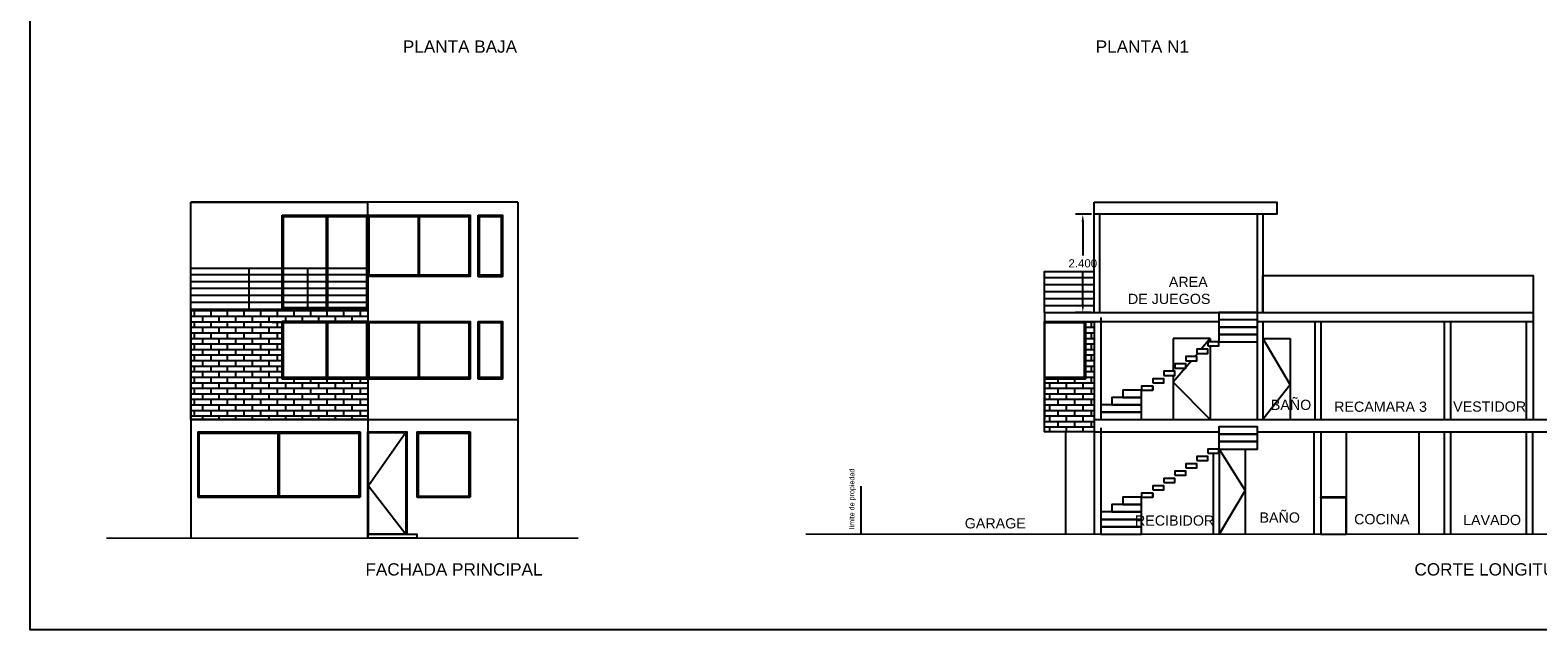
# Model space of a CAD drawing. Header units: millimetres. Extents: x 2068 to 4152, y 861 to 1938.
# Tile 15 of 20: x 2068 to 2104, y 952 to 967. Entities that reach past the tile are written whole.
import ezdxf

# ---------------------------------------------------------------- set-up
doc = ezdxf.new("R2010")
doc.units = ezdxf.units.MM
doc.linetypes.add('ACAD_ISO02W100', pattern=[15, 12, -3])
doc.layers.add('RAPID COST CASTILLOS', color=7, linetype='Continuous')
doc.layers.add('RAPID COST CASTILLOS Y COLUMNAS', color=1, linetype='Continuous')
doc.styles.get("Standard").update_dxf_attribs({"font": 'arial.ttf'})
doc.dimstyles.get("Standard").update_dxf_attribs({"dimtxt": 0.2, "dimasz": 0.18, "dimexe": 0.18, "dimexo": 0.0625, "dimgap": 0.09, "dimtad": 0, "dimtih": 1, "dimtoh": 1, "dimdec": 3, "dimzin": 0, "dimdsep": 46, "dimtxsty": 'Standard', "dimcen": 0.09, "dimadec": 0, "dimazin": 0, "dimtfac": 1, "dimtdec": 3, "dimtofl": 0, "dimtmove": 0, "dimatfit": 3, "dimfxl": 1, "dimtolj": 1, "dimtzin": 0, "dimarcsym": 0})

# ---------------------------------------------------------------- blocks, each defined once
blk = doc.blocks.new('*D99')
at = {"layer": 'Defpoints', "color": 0, "transparency": 16777216}
for p in [(2093.638, 962.393), (2093.358, 959.993), (2093.638, 959.993)]:
    blk.add_point(p, dxfattribs=at)
at = {"layer": 'RAPID COST CASTILLOS Y COLUMNAS', "color": 0, "lineweight": -2, "transparency": 16777216}
for p, q in [((2093.575, 962.393), (2093.178, 962.393)), ((2093.358, 962.213), (2093.358, 961.385)), ((2093.358, 960.173), (2093.358, 961.001)), ((2093.575, 959.993), (2093.178, 959.993))]:
    blk.add_line(p, q, dxfattribs=at)
at = {"layer": 'RAPID COST CASTILLOS Y COLUMNAS', "color": 0, "transparency": 16777216}
for points in [[(2093.328, 962.213), (2093.388, 962.213), (2093.358, 962.393)], [(2093.328, 960.173), (2093.388, 960.173), (2093.358, 959.993)]]:
    blk.add_solid(points, dxfattribs=at)
at = {"layer": 'RAPID COST CASTILLOS Y COLUMNAS', "color": 0, "transparency": 16777216, "insert": (2093.358, 961.193), "char_height": 0.2, "attachment_point": 5}
blk.add_mtext('\\A1;2.400', dxfattribs=at)

msp = doc.modelspace()

# ---------------------------------------------------------------- hatches: boundary and pattern name
at = {"true_color": 0xcd6928}
h = msp.add_hatch(dxfattribs=at)
h.set_pattern_fill('AR-BRSTD', color=32, scale=0.002)
h.paths.add_polyline_path([(2071.537, 960.0731), (2075.867, 960.0731), (2075.867, 959.7731), (2073.771, 959.7731), (2073.771, 958.3731), (2075.867, 958.3731), (2075.867, 957.3731), (2071.537, 957.3731)])
h = msp.add_hatch(dxfattribs=at)
h.set_pattern_fill('AR-BRSTD', color=32, scale=0.002)
h.paths.add_polyline_path([(2092.4228, 958.3731), (2093.4228, 958.3731), (2093.4228, 959.8731), (2093.6377, 959.8731), (2093.6377, 957.0731), (2092.4228, 957.0731)])

# ---------------------------------------------------------------- linework, layer by layer
for points in [[(2067.6056, 990.7886), (2121.5136, 990.7886), (2121.5136, 952.2311), (2067.6056, 952.2311)], [(2073.771, 962.3731), (2075.867, 962.3731), (2075.867, 960.0731), (2073.771, 960.0731)], [(2075.867, 962.3731), (2078.367, 962.3731), (2078.367, 960.8731), (2075.867, 960.8731)], [(2078.567, 962.3731), (2079.1618, 962.3731), (2079.1618, 960.8731), (2078.567, 960.8731)], [(2078.597, 962.3431), (2079.1318, 962.3431), (2079.1318, 960.9031), (2078.597, 960.9031)], [(2093.6377, 962.6931), (2098.1029, 962.6931), (2098.1029, 962.3931), (2093.6377, 962.3931)], [(2073.771, 959.7731), (2075.867, 959.7731), (2075.867, 958.3731), (2073.771, 958.3731)], [(2073.771, 959.7731), (2075.867, 959.7731), (2075.867, 958.3731), (2073.771, 958.3731)], [(2075.867, 959.7731), (2078.367, 959.7731), (2078.367, 958.3731), (2075.867, 958.3731)], [(2078.567, 959.7731), (2079.1618, 959.7731), (2079.1618, 958.3731), (2078.567, 958.3731)], [(2092.4228, 959.7731), (2093.4228, 959.7731), (2093.4228, 958.3731), (2092.4228, 958.3731)], [(2078.597, 959.7431), (2079.1318, 959.7431), (2079.1318, 958.4031), (2078.597, 958.4031)], [(2075.867, 957.0731), (2076.817, 957.0731), (2076.817, 954.5731), (2075.867, 954.5731)], [(2075.887, 957.0531), (2076.797, 957.0531), (2076.797, 954.5731), (2075.887, 954.5731)], [(2099.1777, 955.4731), (2099.8055, 955.4731), (2099.8055, 955.4579), (2099.1777, 955.4579)]]:
    msp.add_lwpolyline(points, close=True)
for points in [[(2079.537, 962.6931), (2071.537, 962.6931)], [(2071.537, 960.0731), (2071.537, 962.6931)], [(2071.537, 962.6931), (2075.867, 962.6931)], [(2073.771, 960.0731), (2073.771, 962.3731)], [(2073.771, 962.3731), (2075.867, 962.3731)], [(2073.771, 962.3731), (2075.867, 962.3731)], [(2073.771, 962.3731), (2073.771, 960.8731)], [(2074.8473, 960.1031), (2073.801, 960.1031), (2073.801, 962.3431), (2074.8473, 962.3431)], [(2074.8473, 962.3431), (2074.8473, 960.1031)], [(2074.8773, 962.3431), (2075.837, 962.3431), (2075.837, 960.1031), (2074.8773, 960.1031)], [(2074.8773, 962.3431), (2074.8773, 960.1031)], [(2075.867, 960.0731), (2075.867, 962.6931)], [(2077.095, 960.9031), (2075.897, 960.9031), (2075.897, 962.3431), (2077.095, 962.3431)], [(2077.095, 962.3431), (2077.095, 960.9031)], [(2077.125, 962.3431), (2078.337, 962.3431), (2078.337, 960.9031), (2077.125, 960.9031)], [(2077.125, 962.3431), (2077.125, 960.9031)], [(2078.367, 962.3731), (2078.367, 960.8731)], [(2078.367, 962.3731), (2078.367, 960.8731)], [(2078.567, 962.3731), (2079.1618, 962.3731)], [(2078.567, 962.3731), (2078.567, 960.8731)], [(2079.1618, 962.3731), (2079.1618, 960.8731)], [(2079.1618, 962.3731), (2079.1618, 960.8731)], [(2079.537, 962.6931), (2079.537, 954.4731)], [(2079.537, 962.6931), (2079.537, 954.4731)], [(2093.6377, 959.9931), (2093.6377, 962.4931)], [(2093.7777, 959.9931), (2093.7777, 962.3931)], [(2097.6219, 962.3931), (2097.6219, 959.9931)], [(2097.7619, 962.3931), (2097.7619, 959.9931)], [(2071.537, 960.0731), (2071.537, 961.0731), (2075.867, 961.0731)], [(2071.537, 960.924), (2075.867, 960.924)], [(2072.9675, 960.0731), (2072.9675, 961.0731)], [(2074.398, 960.0731), (2074.398, 961.0731)], [(2078.567, 960.8731), (2079.1618, 960.8731)], [(2092.4228, 959.9931), (2092.4228, 960.9931), (2093.6377, 960.9931)], [(2097.7619, 959.9931), (2097.7619, 960.8931), (2104.3728, 960.8931), (2104.3728, 959.9931)], [(2071.537, 960.7538), (2075.867, 960.7538)], [(2071.537, 960.5837), (2075.867, 960.5837)], [(2092.4228, 960.844), (2093.6377, 960.844)], [(2092.4228, 960.6738), (2093.6377, 960.6738)], [(2092.4228, 960.5037), (2093.6377, 960.5037)], [(2071.537, 960.4135), (2075.867, 960.4135)], [(2071.537, 960.2433), (2075.867, 960.2433)], [(2092.4228, 960.3335), (2093.6377, 960.3335)], [(2092.4228, 960.1633), (2093.6377, 960.1633)], [(2071.537, 960.0731), (2071.537, 954.4731)], [(2071.537, 960.0731), (2075.867, 960.0731)], [(2071.537, 960.0731), (2071.537, 954.4731)], [(2073.771, 959.7731), (2073.771, 958.3731)], [(2075.867, 960.0731), (2075.867, 957.3731)], [(2075.867, 959.9731), (2075.867, 957.0731)], [(2078.367, 959.7731), (2078.367, 958.3731)], [(2078.367, 959.7731), (2078.367, 958.3731)], [(2079.1618, 959.7731), (2079.1618, 958.3731)], [(2079.1618, 959.7731), (2079.1618, 958.3731)], [(2092.4228, 959.9931), (2104.3728, 959.9931)], [(2092.4228, 959.9931), (2092.4228, 957.3731)], [(2092.4228, 959.8731), (2092.4228, 958.3731)], [(2092.4228, 959.7731), (2096.6877, 959.7731)], [(2093.4228, 959.7731), (2093.4228, 958.3731)], [(2093.6377, 959.7731), (2093.6377, 957.3731)], [(2093.7977, 959.8731), (2093.7977, 957.3731)], [(2097.6219, 959.9931), (2096.6877, 959.9931), (2096.6877, 959.9931), (2096.6877, 959.8131)], [(2097.6219, 959.8131), (2096.6877, 959.8131), (2096.6877, 959.8131), (2096.6877, 959.6331)], [(2097.6219, 959.9931), (2097.6219, 957.3731)], [(2097.6219, 959.7731), (2104.3728, 959.7731)], [(2097.7619, 959.7731), (2097.7619, 957.3731)], [(2099.0377, 959.7731), (2099.0377, 957.3731)], [(2099.1777, 959.7731), (2099.1777, 957.3731)], [(2102.1977, 959.7731), (2102.1977, 957.3731)], [(2102.3577, 959.7731), (2102.3577, 957.3731)], [(2104.2028, 959.7731), (2104.2028, 957.3731)], [(2104.3728, 959.9931), (2104.3728, 957.3731)], [(2074.8473, 958.4031), (2073.801, 958.4031), (2073.801, 959.7431), (2074.8473, 959.7431)], [(2074.8473, 959.7431), (2074.8473, 958.4031)], [(2074.8473, 959.7431), (2074.8473, 958.4031)], [(2074.8773, 959.7431), (2075.837, 959.7431), (2075.837, 958.4031), (2074.8773, 958.4031)], [(2074.8773, 959.7431), (2074.8773, 958.4031)], [(2077.095, 958.4031), (2075.897, 958.4031), (2075.897, 959.7431), (2077.095, 959.7431)], [(2077.095, 959.7431), (2077.095, 958.4031)], [(2077.125, 959.7431), (2078.337, 959.7431), (2078.337, 958.4031), (2077.125, 958.4031)], [(2077.125, 959.7431), (2077.125, 958.4031)], [(2092.4228, 959.7431), (2092.4228, 959.7431), (2093.3928, 959.7431), (2093.3928, 958.4031), (2092.4228, 958.4031), (2092.4228, 958.4031)], [(2096.6877, 959.6331), (2097.6219, 959.6331)], [(2097.6219, 959.6331), (2096.6877, 959.6331), (2096.6877, 959.6331), (2096.6877, 959.4531)], [(2096.6877, 959.4531), (2097.6219, 959.4531)], [(2097.6219, 959.4531), (2096.6877, 959.4531), (2096.6877, 959.4531), (2096.6877, 959.2731)], [(2096.4728, 959.3536), (2095.5728, 959.3536)], [(2095.5728, 959.3536), (2095.5728, 958.5531)], [(2096.1477, 958.9931), (2096.4177, 958.9931), (2096.4177, 959.0931), (2096.1477, 959.0931), (2096.1477, 958.9931)], [(2096.4728, 959.3536), (2096.2534, 959.0931)], [(2096.4177, 959.1731), (2096.6877, 959.1731), (2096.6877, 959.2731), (2096.4177, 959.2731), (2096.4177, 959.1731)], [(2096.4728, 959.3536), (2096.4728, 959.2731)], [(2096.4728, 959.1731), (2096.4728, 957.3731)], [(2096.6877, 959.2731), (2097.6303, 959.2731)], [(2097.7619, 959.3536), (2098.4318, 959.3536)], [(2097.7619, 959.3536), (2098.4318, 958.2257), (2098.4318, 958.2257), (2097.7619, 957.3731)], [(2098.4318, 959.3536), (2098.4318, 957.3731)], [(2095.6077, 958.6331), (2095.8777, 958.6331), (2095.8777, 958.7331), (2095.6077, 958.7331), (2095.6077, 958.6331)], [(2095.8777, 958.8131), (2096.1477, 958.8131), (2096.1477, 958.9131), (2095.8777, 958.9131), (2095.8777, 958.8131)], [(2096.0176, 958.8131), (2095.8777, 958.6472)], [(2096.1692, 958.9931), (2096.1018, 958.9131)], [(2073.771, 958.3731), (2078.367, 958.3731)], [(2078.567, 958.3731), (2079.1618, 958.3731)], [(2092.6228, 958.3731), (2093.4228, 958.3731)], [(2095.0677, 958.2731), (2095.3377, 958.2731), (2095.3377, 958.3731), (2095.0677, 958.3731), (2095.0677, 958.2731)], [(2095.3377, 958.4531), (2095.6077, 958.4531), (2095.6077, 958.5531), (2095.3377, 958.5531), (2095.3377, 958.4531)], [(2095.8659, 958.6331), (2095.5728, 958.2851), (2096.4728, 957.3731)], [(2095.5728, 958.4531), (2095.5728, 957.3731)], [(2094.0649, 957.7331), (2094.7977, 957.7331), (2094.7977, 957.9131), (2094.0649, 957.9131), (2094.0649, 957.9131), (2094.0649, 957.7331)], [(2094.3363, 957.9131), (2094.7977, 957.9131), (2094.7977, 958.0931), (2094.3363, 958.0931), (2094.3363, 958.0931), (2094.3363, 957.9131)], [(2094.7977, 958.0931), (2095.0677, 958.0931), (2095.0677, 958.1931), (2094.7977, 958.1931), (2094.7977, 958.0931)], [(2095.0677, 958.1931), (2095.0677, 958.0931)], [(2093.7977, 957.5531), (2094.7977, 957.5531), (2094.7977, 957.7331), (2093.7977, 957.7331), (2093.7977, 957.7331), (2093.7977, 957.5531)], [(2093.7977, 957.3731), (2094.7977, 957.3731), (2094.7977, 957.5531), (2093.7977, 957.5531), (2093.7977, 957.5531), (2093.7977, 957.3731)], [(2071.537, 957.3731), (2079.537, 957.3731)], [(2093.6377, 957.0731), (2092.4228, 957.0731), (2092.4228, 957.3731)], [(2093.6377, 957.3731), (2107.5262, 957.3731)], [(2093.6377, 957.3731), (2093.6377, 954.5731)], [(2093.6377, 957.3731), (2107.5262, 957.3731)], [(2096.6877, 957.0131), (2097.6303, 957.0131), (2097.6303, 957.1931), (2096.6877, 957.1931), (2096.6877, 957.1931), (2096.6877, 957.0131)], [(2071.707, 957.0731), (2075.677, 957.0731)], [(2071.707, 957.0731), (2071.707, 955.4731)], [(2073.677, 955.5031), (2071.737, 955.5031), (2071.737, 957.0431), (2073.677, 957.0431)], [(2073.677, 955.5031), (2073.677, 957.0431)], [(2073.707, 957.0431), (2075.647, 957.0431), (2075.647, 955.5031), (2073.707, 955.5031)], [(2073.707, 955.5031), (2073.707, 957.0431)], [(2075.677, 957.0731), (2075.677, 955.4731)], [(2075.867, 957.0731), (2076.817, 957.0731)], [(2075.867, 957.0731), (2075.867, 954.4731)], [(2076.797, 957.0531), (2075.887, 955.7506), (2076.797, 954.5731)], [(2076.817, 957.0731), (2076.817, 954.5731)], [(2077.067, 957.0731), (2078.367, 957.0731)], [(2077.067, 957.0731), (2077.067, 955.4731)], [(2077.097, 957.0431), (2077.097, 955.5031)], [(2077.097, 957.0431), (2078.337, 957.0431)], [(2078.337, 957.0431), (2078.337, 955.4731)], [(2078.367, 957.0731), (2078.367, 955.4731)], [(2078.367, 957.0731), (2078.367, 955.4731)], [(2092.9377, 957.0731), (2092.9377, 954.5731)], [(2093.6377, 957.0731), (2096.6877, 957.0731)], [(2093.7977, 957.1731), (2093.7977, 954.5731)], [(2096.6877, 956.8331), (2097.6303, 956.8331), (2097.6303, 957.0131), (2096.6877, 957.0131), (2096.6877, 957.0131), (2096.6877, 956.8331)], [(2096.6877, 956.6531), (2097.6303, 956.6531), (2097.6303, 956.8331), (2096.6877, 956.8331), (2096.6877, 956.8331), (2096.6877, 956.6531)], [(2097.6303, 957.0731), (2107.5262, 957.0731)], [(2099.0077, 957.0731), (2099.0077, 954.5731)], [(2099.1777, 957.0731), (2099.1777, 954.5731)], [(2099.7977, 957.0731), (2099.7977, 955.4731)], [(2101.5777, 957.0731), (2101.5777, 954.5731)], [(2102.1977, 957.0731), (2102.1977, 954.5731)], [(2102.3577, 957.0731), (2102.3577, 954.5731)], [(2104.2077, 957.0731), (2104.2077, 954.5731)], [(2104.3577, 957.0731), (2104.3577, 954.5731)], [(2096.1477, 956.3731), (2096.4177, 956.3731), (2096.4177, 956.4731), (2096.1477, 956.4731), (2096.1477, 956.3731)], [(2096.4177, 956.5531), (2096.6877, 956.5531), (2096.6877, 956.6531), (2096.4177, 956.6531), (2096.4177, 956.5531)], [(2096.5508, 956.5531), (2096.5508, 954.5731)], [(2096.6977, 956.6531), (2097.3277, 955.64), (2096.6977, 954.5731)], [(2096.6977, 956.6531), (2096.6977, 954.5731)], [(2097.3277, 956.6531), (2097.3277, 954.5731)], [(2095.6077, 956.0131), (2095.8777, 956.0131), (2095.8777, 956.1131), (2095.6077, 956.1131), (2095.6077, 956.0131)], [(2095.8777, 956.1931), (2096.1477, 956.1931), (2096.1477, 956.2931), (2095.8777, 956.2931), (2095.8777, 956.1931)], [(2073.677, 955.5031), (2073.677, 955.7389)], [(2073.707, 955.5031), (2073.707, 955.7389)], [(2087.9277, 955.7412), (2087.9277, 954.5731)], [(2095.0677, 955.6531), (2095.3377, 955.6531), (2095.3377, 955.7531), (2095.0677, 955.7531), (2095.0677, 955.6531)], [(2095.3377, 955.8331), (2095.6077, 955.8331), (2095.6077, 955.9331), (2095.3377, 955.9331), (2095.3377, 955.8331)], [(2071.707, 955.4731), (2075.677, 955.4731)], [(2077.067, 955.4731), (2078.367, 955.4731)], [(2077.097, 955.5031), (2078.337, 955.5031)], [(2094.3363, 955.2931), (2094.7977, 955.2931), (2094.7977, 955.4731), (2094.3363, 955.4731), (2094.3363, 955.4731), (2094.3363, 955.2931)], [(2094.7977, 955.4731), (2095.0677, 955.4731), (2095.0677, 955.5731), (2094.7977, 955.5731), (2094.7977, 955.4731)], [(2095.0677, 955.5731), (2095.0677, 955.4731)], [(2099.7977, 955.4731), (2099.1777, 955.4731), (2099.1777, 955.4731), (2099.1777, 954.5731), (2099.7977, 954.5731)], [(2099.7977, 954.5731), (2099.7977, 955.4579)], [(2099.7977, 955.4579), (2099.7977, 954.5731)], [(2093.7977, 954.9331), (2094.7977, 954.9331), (2094.7977, 955.1131), (2093.7977, 955.1131), (2093.7977, 955.1131), (2093.7977, 954.9331)], [(2094.0649, 955.1131), (2094.7977, 955.1131), (2094.7977, 955.2931), (2094.0649, 955.2931), (2094.0649, 955.2931), (2094.0649, 955.1131)], [(2093.7977, 954.7531), (2094.7977, 954.7531), (2094.7977, 954.9331), (2093.7977, 954.9331), (2093.7977, 954.9331), (2093.7977, 954.7531)], [(2093.7977, 954.5731), (2094.7977, 954.5731), (2094.7977, 954.7531), (2093.7977, 954.7531), (2093.7977, 954.7531), (2093.7977, 954.5731)], [(2075.867, 954.4731), (2075.867, 954.5731), (2077.067, 954.5731), (2077.067, 954.4731), (2077.067, 954.4731), (2075.867, 954.4731)]]:
    msp.add_lwpolyline(points)
at = {"color": 32, "true_color": 0xcd6928}
for points in [[(2071.537, 960.0731), (2075.867, 960.0731), (2075.867, 959.7731), (2073.771, 959.7731), (2073.771, 958.3731), (2075.867, 958.3731), (2075.867, 957.3731), (2071.537, 957.3731), (2071.537, 960.0731)], [(2092.4228, 958.3731), (2093.4228, 958.3731), (2093.4228, 959.7731), (2093.6377, 959.7731), (2093.6377, 957.0731), (2092.4228, 957.0731), (2092.4228, 958.3731)]]:
    msp.add_lwpolyline(points, dxfattribs=at)
at = {"const_width": 0.04}
msp.add_lwpolyline([(2086.5783, 954.5731), (2108.4848, 954.5731)], dxfattribs=at)
at = {"linetype": 'ACAD_ISO02W100', "const_width": 0.04}
msp.add_lwpolyline([(2069.4678, 954.4731), (2081.0201, 954.4731)], dxfattribs=at)
at = {"layer": 'RAPID COST CASTILLOS', "color": 1}
msp.add_lwpolyline([(2074.8473, 959.7431), (2073.5253, 959.7431)], dxfattribs=at)

# ---------------------------------------------------------------- texts
at = {"char_height": 0.25, "attachment_point": 1}
for s, width, insert in [('^IAREA DE JUEGOS', 2.219881, (2094.4629, 960.8663)), ('^IBAÑO', 0.25, (2097.9582, 957.8585)), ('RECAMARA 3', 3.31609, (2099.5074, 957.8129)), ('VESTIDOR', 0.207949, (2102.4187, 957.8164)), ('GARAGE', 0.207949, (2090.4699, 954.9613)), ('^IRECIBIDOR', 0.207949, (2094.6343, 955.0294)), ('^IBAÑO', 0.25, (2097.6809, 955.1032)), ('^ICOCINA', 0.207949, (2099.9958, 955.0625)), ('^ILAVADO', 0.207949, (2102.6625, 955.0428))]:
    msp.add_mtext_dynamic_manual_height_columns(s, width=width, gutter_width=1.25, heights=[0], dxfattribs=dict(at, insert=insert))
at = {"insert": (2087.6451, 954.6968), "char_height": 0.125, "attachment_point": 1, "rotation": 90}
msp.add_mtext_dynamic_manual_height_columns('limite de propiedad', width=2.953538, gutter_width=0.625, heights=[0], dxfattribs=at)
at = {"layer": 'RAPID COST CASTILLOS Y COLUMNAS', "color": 7, "char_height": 0.3, "attachment_point": 1}
for s, width, insert in [('PLANTA BAJA', 2.926639, (2076.7242, 966.6451)), ('PLANTA N1', 2.926639, (2093.6747, 966.6451)), ('FACHADA PRINCIPAL', 4.496663, (2075.8081, 953.8595)), ('CORTE LONGITUDINAL', 6.289822, (2101.471, 953.8595))]:
    msp.add_mtext_dynamic_manual_height_columns(s, width=width, gutter_width=1.5, heights=[0], dxfattribs=dict(at, insert=insert))

# ---------------------------------------------------------------- dimensions: what is measured, and where the dimension line sits
at = {"layer": 'RAPID COST CASTILLOS Y COLUMNAS', "color": 7}
dim = msp.add_linear_dim(base=(2093.3577, 959.9931), p1=(2093.6377, 962.3931), p2=(2093.6377, 959.9931), angle=90, dimstyle='Standard', dxfattribs=at)
dim.commit()
dim.dimension.update_dxf_attribs({"geometry": '*D99', "text_midpoint": (2093.3577, 961.1931)})

doc.saveas('drawing.dxf')
